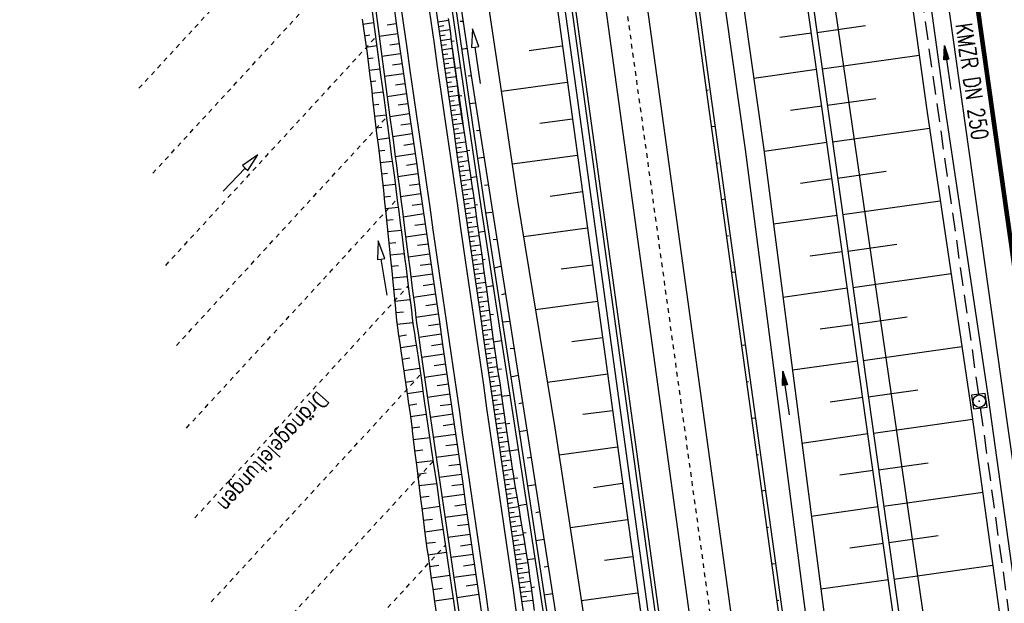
# Model space of a CAD drawing. Extents: x 446457 to 447032, y 444506 to 445688.
# Tile 41 of 83: x 446619 to 446726, y 445084 to 445147. Entities that reach past the tile are written whole.
import ezdxf
from ezdxf.enums import TextEntityAlignment as Align

# ---------------------------------------------------------------- set-up
doc = ezdxf.new("R2010")
doc.units = 0
doc.header["$LTSCALE"] = 2
doc.header["$MEASUREMENT"] = 0
for name, pattern in [('ACAD_ISO03W100', [0.5, 0.25, -0.25]), ('ACAD_ISO10W100W', [0.5, 0.25, -0.25]), ('AUSGEZOGEN', [0]), ('GESTRICH-X2', [1.5, 1, -0.5])]:
    doc.linetypes.add(name, pattern=pattern)
doc.layers.get('0').update_dxf_attribs({"linetype": 'AUSGEZOGEN'})
for name, color, linetype in [('203-GRENZL-BAB', 7, 'AUSGEZOGEN'), ('BOESCHG', 250, 'AUSGEZOGEN'), ('DB-Bahnachse', 7, 'CONTINUOUS'), ('DB-Böschungen', 15, 'CONTINUOUS'), ('DB-Gleisachse', 7, 'CONTINUOUS'), ('DB-GRABEN', 15, 'AUSGEZOGEN'), ('DB-Kabelanlagen', 15, 'CONTINUOUS'), ('DB-Lärmschutz-_Stützwände', 15, 'CONTINUOUS'), ('DB-vorhandene_Dränagen', 15, 'CONTINUOUS'), ('DB-Wegböschungen', 15, 'CONTINUOUS'), ('DB-Wege', 15, 'CONTINUOUS'), ('FBRTOP', 250, 'AUSGEZOGEN'), ('KANAL', 7, 'GESTRICH-X2'), ('MULDE', 250, 'AUSGEZOGEN'), ('PFEIL', 7, 'CONTINUOUS'), ('PFEILTOP', 200, 'AUSGEZOGEN'), ('SCHSYMBOL', 200, 'AUSGEZOGEN'), ('TEXTO', 4, 'CONTINUOUS')]:
    doc.layers.add(name, color=color, linetype=linetype)
doc.styles.add('ROMANS', font='romans.shx', dxfattribs={"width": 0.8})

# ---------------------------------------------------------------- blocks, each defined once
blk = doc.blocks.new('20')
blk.add_lwpolyline([(-0.75, -0.75), (0.75, -0.75), (0.75, 0.75), (-0.75, 0.75)], close=True)
blk.add_circle((0, 0), 0.676)
blk.add_point((0, 0))
blk = doc.blocks.new('PFEIL2')
at = {"color": 0}
for p, q in [((0.88, 0), (-2.4, -0.01)), ((0.88, -0.27), (0.88, 0.28)), ((0.88, 0.28), (2.43, 0.01)), ((0.91, 0.27), (0.88, 0.26)), ((0.97, 0.26), (0.88, 0.25)), ((1.02, 0.25), (0.88, 0.23)), ((1.07, 0.24), (0.88, 0.21)), ((1.13, 0.23), (0.88, 0.19)), ((1.18, 0.22), (0.88, 0.17)), ((1.24, 0.21), (0.88, 0.15)), ((1.29, 0.21), (0.88, 0.14)), ((1.34, 0.2), (0.88, 0.12)), ((1.4, 0.19), (0.88, 0.1)), ((1.45, 0.18), (0.88, 0.08)), ((1.51, 0.17), (0.88, 0.06)), ((1.56, 0.16), (0.88, 0.04)), ((1.61, 0.15), (0.88, 0.02)), ((1.67, 0.14), (0.88, 0.01)), ((1.72, 0.13), (0.88, -0.01)), ((1.78, 0.12), (0.88, -0.03)), ((1.83, 0.11), (0.88, -0.05)), ((1.88, 0.1), (0.88, -0.07)), ((1.94, 0.09), (0.88, -0.09)), ((2.05, 0.08), (0.88, -0.12)), ((1.99, 0.08), (0.88, -0.11)), ((2.1, 0.07), (0.88, -0.14)), ((2.15, 0.06), (0.88, -0.16)), ((2.21, 0.05), (0.88, -0.18)), ((2.26, 0.04), (0.88, -0.2)), ((2.32, 0.03), (0.88, -0.22)), ((2.37, 0.02), (0.88, -0.23)), ((2.42, 0.01), (0.88, -0.25)), ((2.43, 0.01), (0.88, -0.27))]:
    blk.add_line(p, q, dxfattribs=at)

msp = doc.modelspace()

# ---------------------------------------------------------------- linework, layer by layer
at = {"layer": '203-GRENZL-BAB', "flags": 128}
msp.add_lwpolyline([(446702.1, 445188.59), (446735.76, 444956.92)], dxfattribs=at)
at = {"layer": 'BOESCHG'}
for p, q in [((446705.93, 445145.88), (446711.22, 445146.63)), ((446705.34, 445145.79), (446701.92, 445145.31)), ((446706.49, 445141.92), (446717.05, 445143.42)), ((446705.9, 445141.83), (446699.07, 445140.86)), ((446707.06, 445137.96), (446712.33, 445138.71)), ((446706.46, 445137.87), (446703.05, 445137.39)), ((446707.62, 445134), (446718.17, 445135.48)), ((446707.03, 445133.91), (446700.19, 445132.95)), ((446708.18, 445130.04), (446713.47, 445130.78)), ((446707.58, 445129.95), (446704.14, 445129.47)), ((446708.73, 445126.07), (446719.35, 445127.57)), ((446708.14, 445125.99), (446701.21, 445125.02)), ((446708.7, 445122.03), (446705.21, 445121.54)), ((446709.29, 445122.11), (446714.61, 445122.86)), ((446709.85, 445118.15), (446720.52, 445119.66)), ((446709.26, 445118.07), (446702.24, 445117.08)), ((446710.41, 445114.19), (446715.76, 445114.95)), ((446709.81, 445114.11), (446706.29, 445113.61)), ((446710.96, 445110.23), (446721.7, 445111.74)), ((446710.37, 445110.15), (446703.27, 445109.15)), ((446711.52, 445106.27), (446716.9, 445107.03)), ((446710.93, 445106.19), (446707.36, 445105.68)), ((446712.08, 445102.31), (446722.86, 445103.83)), ((446711.49, 445102.23), (446704.3, 445101.21)), ((446712.64, 445098.35), (446718.02, 445099.11)), ((446712.05, 445098.27), (446708.43, 445097.76)), ((446713.19, 445094.39), (446723.96, 445095.9)), ((446712.6, 445094.3), (446705.33, 445093.28)), ((446713.75, 445090.43), (446719.13, 445091.18)), ((446713.16, 445090.34), (446709.5, 445089.83)), ((446714.31, 445086.46), (446725.06, 445087.97)), ((446713.71, 445086.38), (446706.36, 445085.35))]:
    msp.add_line(p, q, dxfattribs=at)
at = {"layer": 'BOESCHG', "flags": 128}
for points in [[(446767.8, 444741.96), (446761.3, 444780.01), (446754.64, 444829.31), (446748.97, 444871.2), (446740.91, 444921.93), (446734.05, 444946.22), (446727.55, 444989.1), (446719.19, 445047.38), (446712.21, 445097.06), (446706.99, 445134.19), (446698.31, 445195.32), (446688.72, 445263.03), (446681.82, 445311.41), (446673.94, 445366.96), (446668.61, 445404.57), (446661.95, 445451.27), (446656.59, 445490.29), (446648.46, 445549.52), (446644.65, 445577.55)], [(446645.24, 445577.63), (446649.06, 445549.6), (446657.19, 445490.37), (446662.54, 445451.36), (446669.2, 445404.66), (446674.53, 445367.05), (446682.41, 445311.5), (446689.31, 445263.11), (446698.9, 445195.41), (446707.58, 445134.27), (446712.81, 445097.15), (446719.79, 445047.46), (446728.14, 444989.19), (446734.64, 444946.35), (446741.49, 444922.06), (446749.56, 444871.29), (446755.24, 444829.39), (446762.09, 444780.13), (446768.59, 444742.09)]]:
    msp.add_lwpolyline(points, dxfattribs=at)
at = {"layer": 'DB-Bahnachse', "linetype": 'ACAD_ISO10W100W'}
msp.add_line((446684.94, 445150.58), (446698.34, 445053.5), dxfattribs=at)
at = {"layer": 'DB-Böschungen', "linetype": 'Continuous'}
for p, q in [((446685.61, 445202.84), (446694.06, 445141.55)), ((446686.64, 445192.46), (446693.66, 445141.5)), ((446677.05, 445153.29), (446680.45, 445128.54)), ((446669.7, 445152.29), (446672.07, 445136.39)), ((446678.25, 445144.39), (446674.65, 445143.89)), ((446693.66, 445141.5), (446707.33, 445042.43)), ((446694.06, 445141.55), (446707.73, 445042.49)), ((446678.8, 445140.44), (446671.65, 445139.44)), ((446693.93, 445139.61), (446694.12, 445139.64)), ((446672.1, 445136.39), (446673.4, 445127.59)), ((446679.35, 445136.44), (446675.8, 445135.99)), ((446694.47, 445135.65), (446694.87, 445135.7)), ((446679.9, 445132.49), (446672.8, 445131.54)), ((446695.02, 445131.68), (446695.22, 445131.71)), ((446680.45, 445128.54), (446676.95, 445128.04)), ((446680.45, 445128.54), (446683.85, 445103.79)), ((446673.4, 445127.59), (446677.45, 445102.89)), ((446695.57, 445127.72), (446695.96, 445127.78)), ((446681, 445124.59), (446674.05, 445123.64)), ((446696.11, 445123.76), (446696.31, 445123.79)), ((446681.55, 445120.59), (446678.15, 445120.14)), ((446696.66, 445119.8), (446697.06, 445119.85)), ((446682.1, 445116.64), (446675.35, 445115.74)), ((446682.65, 445112.69), (446679.3, 445112.24)), ((446697.75, 445111.87), (446698.15, 445111.93)), ((446683.2, 445108.74), (446676.65, 445107.84)), ((446698.3, 445107.91), (446698.5, 445107.94)), ((446683.7, 445104.74), (446680.5, 445104.34)), ((446683.85, 445103.79), (446687.3, 445078.99)), ((446698.85, 445103.95), (446699.24, 445104)), ((446677.45, 445102.89), (446681.25, 445078.19)), ((446684.25, 445100.79), (446677.9, 445099.94)), ((446699.39, 445099.98), (446699.59, 445100.01)), ((446684.8, 445096.84), (446681.65, 445096.39)), ((446685.35, 445092.89), (446679.15, 445092.04)), ((446685.9, 445088.89), (446682.85, 445088.49)), ((446686.45, 445084.94), (446680.35, 445084.09))]:
    msp.add_line(p, q, dxfattribs=at)
at = {"layer": 'DB-Böschungen'}
for p, q in [((446700.34, 445096.08), (446699.94, 445096.02)), ((446700.49, 445092.06), (446700.68, 445092.09)), ((446701.03, 445088.1), (446701.43, 445088.15)), ((446701.58, 445084.13), (446701.78, 445084.16))]:
    msp.add_line(p, q, dxfattribs=at)
at = {"layer": 'DB-Gleisachse', "linetype": 'Continuous'}
for p, q in [((446677.01, 445191.61), (446713.11, 444929.98)), ((446681.45, 445192.33), (446717.57, 444930.6))]:
    msp.add_line(p, q, dxfattribs=at)
at = {"layer": 'DB-GRABEN', "linetype": 'Continuous'}
for p, q in [((446665.29, 445161.92), (446668.34, 445141.17)), ((446665.79, 445151.67), (446668.09, 445135.82)), ((446666.19, 445151.77), (446668.49, 445135.87)), ((446667.44, 445147.07), (446667.14, 445147.07)), ((446668.49, 445146.27), (446668.38, 445144.23)), ((446669.18, 445144.35), (446668.49, 445146.27)), ((446666.19, 445144.92), (446666.49, 445144.97)), ((446668.78, 445144.29), (446669.18, 445144.35)), ((446666.29, 445144.15), (446667.19, 445137.77)), ((446667.89, 445144.12), (446667.29, 445144.02)), ((446668.38, 445144.23), (446668.78, 445144.29)), ((446669.37, 445140.34), (446668.78, 445144.29)), ((446667.19, 445142.02), (446666.59, 445141.97)), ((446668.34, 445141.17), (446668.04, 445141.12)), ((446668.34, 445141.17), (446672.54, 445114.47)), ((446667.04, 445138.97), (446667.34, 445139.02)), ((446668.79, 445138.17), (446668.19, 445138.12)), ((446667.19, 445137.77), (446667.59, 445134.92)), ((446668.09, 445135.82), (446669.39, 445126.97)), ((446668.49, 445135.87), (446669.79, 445127.02)), ((446669.24, 445135.22), (446668.94, 445135.17)), ((446667.88, 445133.03), (446668.19, 445133.07)), ((446669.69, 445132.27), (446669.04, 445132.17)), ((446668.94, 445130.17), (446668.31, 445130.07)), ((446670.14, 445129.27), (446669.79, 445129.22)), ((446668.75, 445127.13), (446669.04, 445127.17)), ((446669.39, 445126.97), (446673.19, 445102.22)), ((446669.79, 445127.02), (446673.59, 445102.27)), ((446670.59, 445126.32), (446669.89, 445126.22)), ((446669.79, 445124.22), (446669.15, 445124.13)), ((446671.09, 445123.37), (446670.74, 445123.32)), ((446669.56, 445121.17), (446669.89, 445121.22)), ((446671.54, 445120.42), (446670.84, 445120.27)), ((446670.74, 445118.32), (446669.97, 445118.17)), ((446672.04, 445117.47), (446671.64, 445117.37)), ((446670.39, 445115.22), (446670.79, 445115.27)), ((446672.54, 445114.47), (446671.74, 445114.37)), ((446672.54, 445114.47), (446679.04, 445073.02)), ((446671.64, 445112.37), (446670.79, 445112.22)), ((446672.99, 445111.52), (446672.59, 445111.47)), ((446671.22, 445109.27), (446671.64, 445109.32)), ((446673.49, 445108.57), (446672.64, 445108.42)), ((446672.54, 445106.42), (446671.64, 445106.32)), ((446673.99, 445105.62), (446673.54, 445105.52)), ((446672.09, 445103.33), (446672.54, 445103.42)), ((446674.49, 445102.62), (446673.54, 445102.47)), ((446673.19, 445102.22), (446676.99, 445077.52)), ((446673.59, 445102.27), (446677.39, 445077.57)), ((446673.44, 445100.52), (446672.53, 445100.37)), ((446674.94, 445099.67), (446674.44, 445099.62)), ((446672.98, 445097.42), (446673.44, 445097.47)), ((446675.39, 445096.72), (446674.44, 445096.57)), ((446674.34, 445094.57), (446673.48, 445094.43)), ((446675.84, 445093.77), (446675.39, 445093.67)), ((446673.98, 445091.48), (446674.34, 445091.52)), ((446676.29, 445090.77), (446675.39, 445090.62)), ((446675.29, 445088.67), (446674.45, 445088.54)), ((446676.74, 445087.82), (446676.29, 445087.77)), ((446674.86, 445085.54), (446675.24, 445085.62)), ((446677.19, 445084.87), (446676.29, 445084.72))]:
    msp.add_line(p, q, dxfattribs=at)
at = {"layer": 'DB-Kabelanlagen', "linetype": 'Continuous'}
for p, q in [((446673.39, 445191.11), (446709.49, 444929.48)), ((446673.79, 445191.17), (446709.89, 444929.54))]:
    msp.add_line(p, q, dxfattribs=at)
at = {"layer": 'DB-Lärmschutz-_Stützwände', "linetype": 'Continuous'}
for p, q in [((446674.92, 445174.56), (446679.75, 445139.58)), ((446679.75, 445139.58), (446693.69, 445038.53))]:
    msp.add_line(p, q, dxfattribs=at)
at = {"layer": 'DB-vorhandene_Dränagen', "linetype": 'ACAD_ISO03W100'}
for p, q in [((446632.23, 445139.8), (446655.34, 445164.9)), ((446633.74, 445130.56), (446656.61, 445155.4)), ((446635.14, 445120.56), (446657.96, 445145.34)), ((446636.3, 445111.84), (446659.13, 445136.63)), ((446637.4, 445102.88), (446660.31, 445127.76)), ((446638.31, 445093.11), (446661.51, 445118.31)), ((446640.09, 445083.97), (446662.84, 445108.67)), ((446641.52, 445074.61), (446664.22, 445099.27)), ((446643.03, 445065.7), (446665.55, 445090.16))]:
    msp.add_line(p, q, dxfattribs=at)
at = {"layer": 'DB-vorhandene_Dränagen', "linetype": 'Continuous'}
for p, q in [((446645.15, 445132.58), (446643.48, 445131.41)), ((446644.06, 445130.86), (446645.15, 445132.58)), ((446641.38, 445128.61), (446643.77, 445131.13)), ((446643.48, 445131.41), (446643.77, 445131.13)), ((446643.77, 445131.13), (446644.06, 445130.86))]:
    msp.add_line(p, q, dxfattribs=at)
at = {"layer": 'DB-Wegböschungen', "linetype": 'Continuous'}
for p, q in [((446664.34, 445149.69), (446664.7, 445147.22)), ((446657.51, 445148.71), (446657.84, 445146.23)), ((446657.91, 445148.76), (446658.24, 445146.29)), ((446659.89, 445149.05), (446660.24, 445146.58)), ((446656.49, 445147.3), (446656.67, 445146.06)), ((446656.57, 445146.76), (446657.74, 445146.95)), ((446660.21, 445146.81), (446659.21, 445146.67)), ((446660.24, 445146.58), (446660.6, 445144.1)), ((446664.7, 445147.22), (446665.06, 445144.75)), ((446664.72, 445147.04), (446665.89, 445147.21)), ((446664.8, 445146.53), (446665.38, 445146.62)), ((446665.86, 445147.39), (446665.98, 445146.56)), ((446665.98, 445146.56), (446666.09, 445145.74)), ((446656.67, 445146.06), (446656.85, 445144.82)), ((446656.75, 445145.52), (446657.33, 445145.6)), ((446657.84, 445146.23), (446658.17, 445143.75)), ((446658.24, 445146.29), (446658.57, 445143.81)), ((446660.37, 445145.73), (446658.35, 445145.43)), ((446664.87, 445146.02), (446666.03, 445146.19)), ((446664.94, 445145.52), (446665.52, 445145.6)), ((446666.09, 445145.74), (446666.19, 445144.91)), ((446656.85, 445144.82), (446657.03, 445143.59)), ((446656.93, 445144.27), (446658.08, 445144.44)), ((446660.52, 445144.64), (446659.51, 445144.49)), ((446665.02, 445145.01), (446666.16, 445145.17)), ((446665.06, 445144.75), (446665.41, 445142.27)), ((446665.09, 445144.5), (446665.66, 445144.58)), ((446666.19, 445144.91), (446666.3, 445144.08)), ((446657.03, 445143.59), (446657.2, 445142.35)), ((446658.17, 445143.75), (446658.5, 445141.27)), ((446658.57, 445143.81), (446658.9, 445141.33)), ((446660.68, 445143.55), (446658.64, 445143.25)), ((446660.6, 445144.1), (446660.96, 445141.63)), ((446665.16, 445143.99), (446666.29, 445144.15)), ((446665.24, 445143.48), (446665.8, 445143.56)), ((446666.3, 445144.08), (446666.41, 445143.26)), ((446666.41, 445143.26), (446666.52, 445142.43)), ((446657.1, 445143.03), (446657.68, 445143.1)), ((446657.2, 445142.35), (446657.35, 445141.11)), ((446660.84, 445142.46), (446659.81, 445142.31)), ((446665.31, 445142.98), (446666.43, 445143.13)), ((446665.38, 445142.47), (446665.94, 445142.55)), ((446665.41, 445142.27), (446665.77, 445139.8)), ((446666.52, 445142.43), (446666.69, 445141.19)), ((446657.27, 445141.78), (446658.42, 445141.92)), ((446657.35, 445141.11), (446657.5, 445139.86)), ((446658.5, 445141.27), (446658.84, 445138.79)), ((446658.9, 445141.33), (446659.23, 445138.85)), ((446661, 445141.37), (446658.93, 445141.07)), ((446660.96, 445141.63), (446661.32, 445139.15)), ((446665.46, 445141.96), (446666.57, 445142.12)), ((446665.53, 445141.45), (446666.08, 445141.53)), ((446665.61, 445140.94), (446666.7, 445141.1)), ((446666.69, 445141.19), (446666.85, 445139.95)), ((446657.42, 445140.53), (446658, 445140.6)), ((446661.15, 445140.28), (446660.12, 445140.13)), ((446665.68, 445140.43), (446666.22, 445140.51)), ((446665.75, 445139.93), (446666.83, 445140.08)), ((446657.5, 445139.86), (446657.64, 445138.62)), ((446657.56, 445139.28), (446658.75, 445139.41)), ((446661.31, 445139.2), (446659.23, 445138.89)), ((446661.32, 445139.15), (446661.67, 445136.68)), ((446665.77, 445139.8), (446666.13, 445137.32)), ((446665.83, 445139.42), (446666.36, 445139.49)), ((446665.9, 445138.91), (446666.96, 445139.06)), ((446666.85, 445139.95), (446666.95, 445139.13)), ((446666.95, 445139.13), (446667.06, 445138.3)), ((446657.64, 445138.62), (446657.78, 445137.38)), ((446657.7, 445138.02), (446658.31, 445138.09)), ((446658.84, 445138.79), (446659.17, 445136.32)), ((446659.23, 445138.85), (446659.56, 445136.37)), ((446661.47, 445138.11), (446660.42, 445137.96)), ((446665.97, 445138.4), (446666.5, 445138.48)), ((446666.05, 445137.89), (446667.1, 445138.04)), ((446667.06, 445138.3), (446667.18, 445137.47)), ((446657.78, 445137.38), (446657.92, 445136.14)), ((446657.85, 445136.76), (446659.09, 445136.91)), ((446661.63, 445137.02), (446659.52, 445136.71)), ((446666.12, 445137.38), (446666.65, 445137.46)), ((446666.13, 445137.32), (446666.49, 445134.85)), ((446666.19, 445136.88), (446667.25, 445137.03)), ((446667.18, 445137.47), (446667.31, 445136.65)), ((446657.92, 445136.14), (446658.07, 445134.9)), ((446659.17, 445136.32), (446659.5, 445133.84)), ((446659.56, 445136.37), (446659.89, 445133.9)), ((446661.78, 445135.93), (446660.72, 445135.78)), ((446661.67, 445136.68), (446662.03, 445134.2)), ((446666.27, 445136.37), (446666.8, 445136.44)), ((446666.34, 445135.86), (446667.42, 445136.01)), ((446667.31, 445136.65), (446667.45, 445135.83)), ((446667.45, 445135.83), (446667.58, 445135.01)), ((446658, 445135.5), (446658.63, 445135.58)), ((446658.07, 445134.9), (446658.23, 445133.65)), ((446661.94, 445134.85), (446659.81, 445134.53)), ((446666.41, 445135.35), (446666.96, 445135.43)), ((446666.49, 445134.84), (446667.58, 445135)), ((446666.49, 445134.85), (446666.84, 445132.37)), ((446667.58, 445135.01), (446667.77, 445133.77)), ((446658.15, 445134.25), (446659.42, 445134.41)), ((446658.23, 445133.65), (446658.38, 445132.41)), ((446659.5, 445133.84), (446659.66, 445132.6)), ((446659.89, 445133.9), (446660.06, 445132.66)), ((446662.1, 445133.75), (446661.03, 445133.6)), ((446662.03, 445134.2), (446662.39, 445131.73)), ((446666.56, 445134.33), (446667.11, 445134.41)), ((446666.63, 445133.83), (446667.74, 445133.98)), ((446667.77, 445133.77), (446667.96, 445132.53)), ((446658.31, 445133), (446658.95, 445133.08)), ((446659.66, 445132.6), (446659.83, 445131.36)), ((446660.06, 445132.66), (446660.23, 445131.42)), ((446662.25, 445132.67), (446660.1, 445132.35)), ((446666.71, 445133.32), (446667.26, 445133.4)), ((446666.78, 445132.81), (446667.89, 445132.97)), ((446667.96, 445132.53), (446668.14, 445131.3)), ((446658.38, 445132.41), (446658.53, 445131.17)), ((446658.46, 445131.75), (446659.76, 445131.9)), ((446662.41, 445131.58), (446661.33, 445131.42)), ((446662.39, 445131.73), (446662.75, 445129.26)), ((446666.84, 445132.37), (446667.2, 445129.9)), ((446666.85, 445132.3), (446667.41, 445132.38)), ((446666.93, 445131.79), (446668.04, 445131.95)), ((446658.53, 445131.17), (446658.67, 445129.93)), ((446658.61, 445130.5), (446659.27, 445130.57)), ((446659.83, 445131.36), (446660, 445130.12)), ((446660.23, 445131.42), (446660.39, 445130.18)), ((446662.57, 445130.49), (446660.39, 445130.17)), ((446667, 445131.28), (446667.56, 445131.36)), ((446667.07, 445130.78), (446668.19, 445130.93)), ((446668.14, 445131.3), (446668.32, 445130.06)), ((446658.67, 445129.93), (446658.81, 445128.69)), ((446658.75, 445129.24), (446660.1, 445129.39)), ((446660, 445130.12), (446660.16, 445128.88)), ((446660.39, 445130.18), (446660.56, 445128.94)), ((446662.73, 445129.4), (446661.63, 445129.24)), ((446667.15, 445130.27), (446667.7, 445130.35)), ((446667.2, 445129.9), (446667.56, 445127.43)), ((446667.22, 445129.76), (446668.34, 445129.92)), ((446667.29, 445129.25), (446667.85, 445129.33)), ((446668.32, 445130.06), (446668.44, 445129.24)), ((446658.81, 445128.69), (446658.94, 445127.44)), ((446660.16, 445128.88), (446660.32, 445127.64)), ((446660.56, 445128.94), (446660.72, 445127.7)), ((446662.88, 445128.32), (446660.68, 445127.99)), ((446662.75, 445129.26), (446663.1, 445126.78)), ((446667.37, 445128.74), (446668.49, 445128.9)), ((446667.44, 445128.23), (446668, 445128.31)), ((446668.44, 445129.24), (446668.56, 445128.41)), ((446668.56, 445128.41), (446668.68, 445127.59)), ((446658.89, 445127.99), (446659.57, 445128.06)), ((446658.94, 445127.44), (446659.08, 445126.2)), ((446660.32, 445127.64), (446660.48, 445126.4)), ((446660.72, 445127.7), (446660.88, 445126.46)), ((446663.04, 445127.22), (446661.93, 445127.06)), ((446667.52, 445127.73), (446668.64, 445127.89)), ((446667.56, 445127.43), (446667.92, 445124.95)), ((446667.59, 445127.22), (446668.15, 445127.3)), ((446668.68, 445127.59), (446668.8, 445126.76)), ((446659.02, 445126.73), (446660.42, 445126.88)), ((446659.08, 445126.2), (446659.34, 445123.71)), ((446660.48, 445126.4), (446660.64, 445125.16)), ((446660.88, 445126.46), (446661.03, 445125.22)), ((446663.2, 445126.14), (446660.96, 445125.81)), ((446663.1, 445126.78), (446663.46, 445124.31)), ((446667.66, 445126.71), (446668.78, 445126.87)), ((446667.74, 445126.2), (446668.29, 445126.28)), ((446668.8, 445126.76), (446668.91, 445125.94)), ((446659.15, 445125.47), (446659.87, 445125.55)), ((446660.64, 445125.16), (446660.8, 445123.92)), ((446661.03, 445125.22), (446661.19, 445123.98)), ((446663.36, 445125.05), (446662.23, 445124.89)), ((446667.81, 445125.69), (446668.92, 445125.85)), ((446667.88, 445125.18), (446668.43, 445125.26)), ((446668.91, 445125.94), (446669.02, 445125.11)), ((446669.02, 445125.11), (446669.19, 445123.87)), ((446659.28, 445124.22), (446660.74, 445124.37)), ((446661.19, 445123.98), (446661.51, 445121.5)), ((446663.46, 445124.31), (446663.82, 445121.83)), ((446667.92, 445124.95), (446668.27, 445122.48)), ((446667.96, 445124.68), (446669.06, 445124.83)), ((446668.03, 445124.17), (446668.58, 445124.25)), ((446658.24, 445123.21), (446658.18, 445121.18)), ((446658.97, 445121.31), (446658.24, 445123.21)), ((446659.34, 445123.71), (446659.59, 445121.22)), ((446659.41, 445122.96), (446660.16, 445123.04)), ((446660.8, 445123.92), (446661.11, 445121.44)), ((446663.51, 445123.96), (446661.24, 445123.63)), ((446668.1, 445123.66), (446669.19, 445123.81)), ((446668.18, 445123.15), (446668.72, 445123.23)), ((446669.19, 445123.87), (446669.36, 445122.63)), ((446659.54, 445121.71), (446661.06, 445121.86)), ((446663.67, 445122.87), (446662.52, 445122.71)), ((446663.82, 445121.83), (446664.18, 445119.36)), ((446668.25, 445122.64), (446669.33, 445122.8)), ((446668.27, 445122.48), (446668.63, 445120)), ((446668.32, 445122.13), (446668.86, 445122.21)), ((446669.36, 445122.63), (446669.53, 445121.4)), ((446658.18, 445121.18), (446658.57, 445121.24)), ((446658.57, 445121.24), (446658.97, 445121.31)), ((446659.23, 445117.3), (446658.57, 445121.24)), ((446659.59, 445121.22), (446659.71, 445119.98)), ((446661.11, 445121.44), (446661.27, 445120.2)), ((446661.51, 445121.5), (446661.67, 445120.26)), ((446663.83, 445121.79), (446661.52, 445121.45)), ((446668.4, 445121.63), (446669.48, 445121.78)), ((446668.47, 445121.12), (446669.01, 445121.19)), ((446668.54, 445120.61), (446669.62, 445120.76)), ((446669.53, 445121.4), (446669.7, 445120.16)), ((446659.67, 445120.46), (446660.44, 445120.53)), ((446659.71, 445119.98), (446659.83, 445118.73)), ((446661.27, 445120.2), (446661.43, 445118.96)), ((446661.67, 445120.26), (446661.83, 445119.02)), ((446663.98, 445120.69), (446662.82, 445120.53)), ((446668.62, 445120.1), (446669.15, 445120.18)), ((446668.63, 445120), (446668.99, 445117.53)), ((446668.69, 445119.59), (446669.76, 445119.74)), ((446669.7, 445120.16), (446670.04, 445117.68)), ((446659.79, 445119.2), (446661.38, 445119.35)), ((446659.83, 445118.73), (446660.08, 445116.24)), ((446661.43, 445118.96), (446661.59, 445117.72)), ((446664.14, 445119.61), (446661.79, 445119.27)), ((446661.83, 445119.02), (446661.99, 445117.78)), ((446664.18, 445119.36), (446664.54, 445116.88)), ((446668.76, 445119.08), (446669.29, 445119.16)), ((446668.84, 445118.58), (446669.9, 445118.73)), ((446659.91, 445117.94), (446660.73, 445118.02)), ((446661.59, 445117.72), (446661.75, 445116.48)), ((446661.99, 445117.78), (446662.14, 445116.54)), ((446664.3, 445118.52), (446663.12, 445118.35)), ((446668.91, 445118.07), (446669.44, 445118.14)), ((446668.98, 445117.56), (446670.04, 445117.71)), ((446670.04, 445117.68), (446670.38, 445115.2)), ((446660.04, 445116.68), (446661.7, 445116.84)), ((446661.75, 445116.48), (446661.85, 445115.65)), ((446664.46, 445117.43), (446662.07, 445117.08)), ((446662.14, 445116.54), (446662.25, 445115.71)), ((446664.54, 445116.88), (446664.89, 445114.41)), ((446668.99, 445117.53), (446669.35, 445115.05)), ((446669.06, 445117.05), (446669.58, 445117.13)), ((446669.13, 445116.54), (446670.18, 445116.69)), ((446660.08, 445116.24), (446660.16, 445115.41)), ((446660.16, 445115.42), (446661.01, 445115.51)), ((446660.16, 445115.41), (446660.25, 445114.58)), ((446661.85, 445115.65), (446661.95, 445114.83)), ((446662.25, 445115.71), (446662.35, 445114.88)), ((446664.61, 445116.34), (446663.41, 445116.17)), ((446669.2, 445116.03), (446669.73, 445116.11)), ((446669.28, 445115.53), (446670.32, 445115.67)), ((446660.25, 445114.58), (446660.35, 445113.75)), ((446660.3, 445114.15), (446662.02, 445114.36)), ((446661.95, 445114.83), (446662.06, 445114)), ((446664.77, 445115.26), (446662.35, 445114.9)), ((446662.35, 445114.88), (446662.46, 445114.06)), ((446664.89, 445114.41), (446665.25, 445111.94)), ((446669.35, 445115.02), (446669.87, 445115.09)), ((446669.35, 445115.05), (446669.7, 445112.58)), ((446669.43, 445114.51), (446670.46, 445114.66)), ((446670.38, 445115.2), (446670.72, 445112.73)), ((446660.35, 445113.75), (446660.46, 445112.93)), ((446662.06, 445114), (446662.18, 445113.18)), ((446662.46, 445114.06), (446662.58, 445113.23)), ((446664.93, 445114.16), (446663.71, 445113.99)), ((446669.5, 445114), (446670.01, 445114.07)), ((446669.57, 445113.49), (446670.6, 445113.64)), ((446660.46, 445112.93), (446660.59, 445112.1)), ((446660.47, 445112.88), (446661.33, 445113)), ((446662.18, 445113.18), (446662.3, 445112.35)), ((446662.3, 445112.35), (446662.43, 445111.53)), ((446662.58, 445113.23), (446662.7, 445112.41)), ((446665.09, 445113.08), (446662.65, 445112.73)), ((446662.7, 445112.41), (446662.82, 445111.58)), ((446669.65, 445112.98), (446670.16, 445113.06)), ((446669.7, 445112.58), (446670.06, 445110.11)), ((446669.72, 445112.48), (446670.74, 445112.62)), ((446670.72, 445112.73), (446670.89, 445111.49)), ((446660.59, 445112.1), (446660.71, 445111.28)), ((446660.66, 445111.62), (446662.37, 445111.88)), ((446660.71, 445111.28), (446660.9, 445110.04)), ((446662.43, 445111.53), (446662.61, 445110.29)), ((446662.82, 445111.58), (446663, 445110.35)), ((446665.24, 445111.98), (446664.03, 445111.81)), ((446665.25, 445111.94), (446665.61, 445109.46)), ((446669.79, 445111.97), (446670.3, 445112.04)), ((446669.87, 445111.46), (446670.88, 445111.6)), ((446670.89, 445111.49), (446671.07, 445110.25)), ((446660.85, 445110.37), (446661.7, 445110.5)), ((446662.61, 445110.29), (446662.79, 445109.05)), ((446665.4, 445110.9), (446662.97, 445110.56)), ((446663, 445110.35), (446663.18, 445109.11)), ((446669.94, 445110.95), (446670.44, 445111.02)), ((446670.01, 445110.44), (446671.02, 445110.59)), ((446670.06, 445110.11), (446670.42, 445107.63)), ((446671.07, 445110.25), (446671.19, 445109.43)), ((446660.9, 445110.04), (446661.08, 445108.81)), ((446661.03, 445109.13), (446662.74, 445109.38)), ((446662.79, 445109.05), (446662.97, 445107.82)), ((446663.18, 445109.11), (446663.36, 445107.87)), ((446665.56, 445109.81), (446664.34, 445109.64)), ((446665.61, 445109.46), (446665.97, 445106.99)), ((446670.09, 445109.93), (446670.59, 445110.01)), ((446670.16, 445109.43), (446671.17, 445109.57)), ((446670.23, 445108.92), (446670.74, 445108.99)), ((446671.19, 445109.43), (446671.32, 445108.6)), ((446661.08, 445108.81), (446661.25, 445107.57)), ((446661.21, 445107.88), (446662.07, 445108)), ((446665.72, 445108.72), (446663.29, 445108.38)), ((446670.31, 445108.41), (446671.33, 445108.55)), ((446670.38, 445107.9), (446670.89, 445107.97)), ((446671.32, 445108.6), (446671.45, 445107.78)), ((446661.25, 445107.57), (446661.43, 445106.33)), ((446661.39, 445106.63), (446663.1, 445106.88)), ((446662.97, 445107.82), (446663.15, 445106.58)), ((446663.36, 445107.87), (446663.54, 445106.64)), ((446665.87, 445107.63), (446664.66, 445107.46)), ((446665.97, 445106.99), (446666.32, 445104.51)), ((446670.42, 445107.63), (446670.78, 445105.16)), ((446670.45, 445107.39), (446671.48, 445107.54)), ((446670.53, 445106.89), (446671.04, 445106.96)), ((446671.45, 445107.78), (446671.57, 445106.95)), ((446671.57, 445106.95), (446671.69, 445106.13)), ((446661.43, 445106.33), (446661.55, 445105.51)), ((446663.15, 445106.58), (446663.51, 445104.11)), ((446663.54, 445106.64), (446663.91, 445104.16)), ((446666.03, 445106.54), (446663.61, 445106.2)), ((446670.6, 445106.38), (446671.63, 445106.52)), ((446670.67, 445105.87), (446671.19, 445105.94)), ((446671.69, 445106.13), (446671.8, 445105.31)), ((446661.55, 445105.51), (446661.67, 445104.68)), ((446661.57, 445105.38), (446662.43, 445105.5)), ((446666.19, 445105.45), (446664.98, 445105.29)), ((446670.75, 445105.36), (446671.77, 445105.51)), ((446670.78, 445105.16), (446671.13, 445102.68)), ((446670.82, 445104.85), (446671.33, 445104.92)), ((446671.8, 445105.31), (446671.98, 445104.07)), ((446661.67, 445104.68), (446661.79, 445103.86)), ((446661.75, 445104.14), (446663.47, 445104.37)), ((446661.79, 445103.86), (446661.89, 445103.03)), ((446663.51, 445104.11), (446663.87, 445101.63)), ((446663.91, 445104.16), (446664.27, 445101.69)), ((446666.34, 445104.37), (446663.93, 445104.03)), ((446666.32, 445104.51), (446666.68, 445102.04)), ((446670.89, 445104.34), (446671.92, 445104.49)), ((446670.97, 445103.84), (446671.48, 445103.91)), ((446671.98, 445104.07), (446672.17, 445102.83)), ((446661.89, 445103.03), (446661.99, 445102.2)), ((446661.91, 445102.89), (446662.78, 445103)), ((446666.5, 445103.28), (446665.29, 445103.11)), ((446671.04, 445103.33), (446672.07, 445103.47)), ((446671.11, 445102.82), (446671.63, 445102.89)), ((446671.13, 445102.68), (446671.49, 445100.21)), ((446672.17, 445102.83), (446672.35, 445101.59)), ((446661.99, 445102.2), (446662.09, 445101.38)), ((446662.06, 445101.64), (446663.84, 445101.86)), ((446663.87, 445101.63), (446664.23, 445099.16)), ((446666.66, 445102.19), (446664.24, 445101.85)), ((446664.27, 445101.69), (446664.63, 445099.22)), ((446666.68, 445102.04), (446667.04, 445099.56)), ((446671.19, 445102.31), (446672.22, 445102.46)), ((446671.26, 445101.8), (446671.78, 445101.88)), ((446672.35, 445101.59), (446672.53, 445100.36)), ((446662.09, 445101.38), (446662.24, 445100.13)), ((446662.21, 445100.39), (446663.11, 445100.5)), ((446666.82, 445101.1), (446665.61, 445100.93)), ((446671.34, 445101.29), (446672.37, 445101.44)), ((446671.41, 445100.79), (446671.93, 445100.86)), ((446671.48, 445100.28), (446672.52, 445100.42)), ((446662.24, 445100.13), (446662.39, 445098.89)), ((446662.36, 445099.13), (446664.2, 445099.35)), ((446666.97, 445100.01), (446664.56, 445099.68)), ((446667.04, 445099.56), (446667.4, 445097.09)), ((446671.49, 445100.21), (446671.85, 445097.73)), ((446671.56, 445099.77), (446672.07, 445099.84)), ((446671.63, 445099.26), (446672.67, 445099.41)), ((446672.53, 445100.36), (446672.65, 445099.53)), ((446672.65, 445099.53), (446672.77, 445098.71)), ((446662.39, 445098.89), (446662.54, 445097.65)), ((446664.23, 445099.16), (446664.6, 445096.69)), ((446664.63, 445099.22), (446664.99, 445096.74)), ((446667.13, 445098.92), (446665.93, 445098.76)), ((446671.7, 445098.75), (446672.22, 445098.83)), ((446671.78, 445098.24), (446672.82, 445098.39)), ((446672.77, 445098.71), (446672.9, 445097.89)), ((446662.51, 445097.88), (446663.45, 445097.99)), ((446662.54, 445097.65), (446662.69, 445096.41)), ((446667.29, 445097.84), (446664.88, 445097.5)), ((446671.85, 445097.74), (446672.38, 445097.81)), ((446671.85, 445097.73), (446672.21, 445095.26)), ((446671.92, 445097.23), (446672.98, 445097.38)), ((446672.9, 445097.89), (446673.04, 445097.06)), ((446662.67, 445096.62), (446664.57, 445096.86)), ((446662.69, 445096.41), (446662.85, 445095.17)), ((446664.6, 445096.69), (446664.96, 445094.21)), ((446664.99, 445096.74), (446665.35, 445094.27)), ((446667.45, 445096.75), (446666.24, 445096.58)), ((446667.4, 445097.09), (446667.75, 445094.62)), ((446672, 445096.72), (446672.53, 445096.79)), ((446672.07, 445096.21), (446673.16, 445096.36)), ((446673.04, 445097.06), (446673.18, 445096.24)), ((446673.18, 445096.24), (446673.32, 445095.42)), ((446662.83, 445095.36), (446663.79, 445095.49)), ((446662.85, 445095.17), (446663.01, 445093.93)), ((446667.6, 445095.66), (446665.2, 445095.32)), ((446672.14, 445095.7), (446672.69, 445095.78)), ((446672.21, 445095.26), (446672.57, 445092.79)), ((446672.22, 445095.19), (446673.33, 445095.35)), ((446673.32, 445095.42), (446673.52, 445094.19)), ((446662.99, 445094.11), (446664.93, 445094.37)), ((446664.96, 445094.21), (446665.32, 445091.74)), ((446665.35, 445094.27), (446665.71, 445091.8)), ((446667.76, 445094.57), (446666.56, 445094.4)), ((446667.75, 445094.62), (446668.11, 445092.14)), ((446672.29, 445094.69), (446672.85, 445094.77)), ((446672.36, 445094.18), (446673.5, 445094.34)), ((446673.52, 445094.19), (446673.73, 445092.95)), ((446663.01, 445093.93), (446663.18, 445092.69)), ((446663.15, 445092.86), (446664.14, 445092.99)), ((446667.92, 445093.48), (446665.52, 445093.15)), ((446672.44, 445093.67), (446673.01, 445093.75)), ((446672.51, 445093.16), (446673.67, 445093.32)), ((446673.73, 445092.95), (446673.94, 445091.72)), ((446663.18, 445092.69), (446663.33, 445091.45)), ((446663.32, 445091.6), (446665.3, 445091.87)), ((446668.07, 445092.39), (446666.88, 445092.23)), ((446668.11, 445092.14), (446668.47, 445089.67)), ((446672.57, 445092.79), (446672.92, 445090.31)), ((446672.58, 445092.65), (446673.17, 445092.74)), ((446672.66, 445092.14), (446673.84, 445092.31)), ((446663.33, 445091.45), (446663.44, 445090.62)), ((446665.32, 445091.74), (446665.68, 445089.26)), ((446665.71, 445091.8), (446666.08, 445089.32)), ((446668.23, 445091.31), (446665.83, 445090.97)), ((446672.73, 445091.64), (446673.33, 445091.72)), ((446672.8, 445091.13), (446674.01, 445091.3)), ((446673.94, 445091.72), (446674.14, 445090.49)), ((446663.44, 445090.62), (446663.54, 445089.8)), ((446663.47, 445090.35), (446664.48, 445090.48)), ((446663.54, 445089.8), (446663.66, 445088.97)), ((446668.39, 445090.22), (446667.19, 445090.05)), ((446672.88, 445090.62), (446673.49, 445090.71)), ((446672.92, 445090.31), (446673.28, 445087.84)), ((446672.95, 445090.11), (446674.18, 445090.28)), ((446674.14, 445090.49), (446674.34, 445089.25)), ((446663.64, 445089.09), (446665.66, 445089.37)), ((446663.66, 445088.97), (446663.78, 445088.15)), ((446665.68, 445089.26), (446666.04, 445086.79)), ((446666.08, 445089.32), (446666.44, 445086.85)), ((446668.55, 445089.13), (446666.15, 445088.8)), ((446668.47, 445089.67), (446668.83, 445087.19)), ((446673.02, 445089.6), (446673.64, 445089.69)), ((446673.1, 445089.09), (446674.34, 445089.27)), ((446673.17, 445088.59), (446673.79, 445088.67)), ((446674.34, 445089.25), (446674.53, 445088.02)), ((446663.78, 445088.15), (446663.9, 445087.32)), ((446663.82, 445087.84), (446664.83, 445087.98)), ((446668.7, 445088.04), (446667.51, 445087.87)), ((446673.25, 445088.08), (446674.49, 445088.25)), ((446673.28, 445087.84), (446673.64, 445085.36)), ((446673.32, 445087.57), (446673.94, 445087.66)), ((446674.53, 445088.02), (446674.7, 445086.78)), ((446663.9, 445087.32), (446664.02, 445086.5)), ((446664.01, 445086.58), (446666.03, 445086.88)), ((446666.04, 445086.79), (446666.4, 445084.32)), ((446666.44, 445086.85), (446666.8, 445084.37)), ((446668.86, 445086.95), (446666.47, 445086.62)), ((446668.83, 445087.19), (446669.18, 445084.72)), ((446673.39, 445087.06), (446674.64, 445087.24)), ((446673.47, 445086.55), (446674.09, 445086.64)), ((446674.7, 445086.78), (446674.86, 445085.54)), ((446664.02, 445086.5), (446664.14, 445085.67)), ((446664.14, 445085.67), (446664.26, 445084.85)), ((446664.19, 445085.33), (446665.2, 445085.48)), ((446669.02, 445085.86), (446667.82, 445085.7)), ((446673.54, 445086.04), (446674.77, 445086.22)), ((446673.61, 445085.54), (446674.23, 445085.62)), ((446674.86, 445085.54), (446675.19, 445083.06)), ((446664.26, 445084.85), (446664.38, 445084.02)), ((446664.37, 445084.08), (446666.39, 445084.38)), ((446669.18, 445084.78), (446666.79, 445084.44)), ((446666.8, 445084.37), (446667.16, 445081.9)), ((446669.18, 445084.72), (446669.54, 445082.24)), ((446673.64, 445085.36), (446674, 445082.89)), ((446673.69, 445085.03), (446674.91, 445085.2)), ((446673.76, 445084.52), (446674.37, 445084.61)), ((446664.38, 445084.02), (446664.56, 445082.79)), ((446666.4, 445084.32), (446666.77, 445081.84)), ((446673.83, 445084.01), (446675.04, 445084.18))]:
    msp.add_line(p, q, dxfattribs=at)
at = {"layer": 'DB-Wege', "linetype": 'Continuous'}
for p, q in [((446660.63, 445149.16), (446660.99, 445146.68)), ((446663.6, 445149.59), (446663.96, 445147.11)), ((446660.99, 445146.68), (446661.34, 445144.21)), ((446663.96, 445147.11), (446664.31, 445144.64)), ((446664.31, 445144.64), (446664.67, 445142.16)), ((446661.34, 445144.21), (446661.7, 445141.73)), ((446661.7, 445141.73), (446662.06, 445139.26)), ((446664.67, 445142.16), (446665.03, 445139.69)), ((446662.06, 445139.26), (446662.42, 445136.79)), ((446665.03, 445139.69), (446665.39, 445137.22)), ((446665.39, 445137.22), (446665.74, 445134.74)), ((446662.42, 445136.79), (446662.77, 445134.31)), ((446665.74, 445134.74), (446666.1, 445132.27)), ((446662.77, 445134.31), (446663.13, 445131.84)), ((446663.13, 445131.84), (446663.49, 445129.36)), ((446666.1, 445132.27), (446666.46, 445129.79)), ((446663.49, 445129.36), (446663.85, 445126.89)), ((446666.46, 445129.79), (446666.82, 445127.32)), ((446666.82, 445127.32), (446667.17, 445124.84)), ((446663.85, 445126.89), (446664.2, 445124.41)), ((446664.2, 445124.41), (446664.56, 445121.94)), ((446667.17, 445124.84), (446667.53, 445122.37)), ((446664.56, 445121.94), (446664.92, 445119.47)), ((446667.53, 445122.37), (446667.89, 445119.9)), ((446667.89, 445119.9), (446668.25, 445117.42)), ((446664.92, 445119.47), (446665.28, 445116.99)), ((446665.28, 445116.99), (446665.64, 445114.52)), ((446668.25, 445117.42), (446668.6, 445114.95)), ((446665.64, 445114.52), (446665.99, 445112.04)), ((446668.6, 445114.95), (446668.96, 445112.47)), ((446668.96, 445112.47), (446669.32, 445110)), ((446665.99, 445112.04), (446666.35, 445109.57)), ((446666.35, 445109.57), (446666.71, 445107.09)), ((446669.32, 445110), (446669.68, 445107.52)), ((446666.71, 445107.09), (446667.07, 445104.62)), ((446669.68, 445107.52), (446670.03, 445105.05)), ((446670.03, 445105.05), (446670.39, 445102.58)), ((446667.07, 445104.62), (446667.42, 445102.15)), ((446670.39, 445102.58), (446670.75, 445100.1)), ((446667.42, 445102.15), (446667.78, 445099.67)), ((446667.78, 445099.67), (446668.14, 445097.2)), ((446670.75, 445100.1), (446671.11, 445097.63)), ((446671.11, 445097.63), (446671.47, 445095.15)), ((446668.14, 445097.2), (446668.5, 445094.72)), ((446671.47, 445095.15), (446671.82, 445092.68)), ((446668.5, 445094.72), (446668.85, 445092.25)), ((446668.85, 445092.25), (446669.21, 445089.77)), ((446671.82, 445092.68), (446672.18, 445090.2)), ((446669.21, 445089.77), (446669.57, 445087.3)), ((446672.18, 445090.2), (446672.54, 445087.73)), ((446672.54, 445087.73), (446672.9, 445085.26)), ((446669.57, 445087.3), (446669.93, 445084.83)), ((446669.93, 445084.83), (446670.28, 445082.35)), ((446672.9, 445085.26), (446673.25, 445082.78))]:
    msp.add_line(p, q, dxfattribs=at)
at = {"layer": 'FBRTOP', "const_width": 0.5}
for points in [[(446685.67, 445499.68, 0.000084), (446690.29, 445466.91, 0.000171), (446692.59, 445450.72), (446699.7, 445400.65, -0.000017), (446702.65, 445379.85, -0.000012), (446706.64, 445351.68, -0.000142), (446710.16, 445326.77, 0.000095), (446713.69, 445301.85, 0.000489), (446717.26, 445276.8, -0.000535), (446720.84, 445251.74, -0.000318), (446724.22, 445227.7, 0.000352), (446727.61, 445203.66, 0.000005), (446731.55, 445175.83, 0.000006), (446734.44, 445155.44, 0.000005), (446738.34, 445127.87, 0.000006), (446741.35, 445106.67, 0.000262), (446744.9, 445081.67, -0.000165), (446748.46, 445056.66, -0.000317)], [(446713.97, 445215.21, -0.000001), (446725.24, 445135.65, -0.000002), (446731.51, 445091.44), (446745.54, 444992.43), (446759.58, 444893.42, -0.000001), (446768.35, 444831.54, 0.000001), (446777.12, 444769.66, 0.000003), (446785.89, 444707.78, -0.000002), (446794.66, 444645.9, -0.000001), (446801.68, 444596.39, 0.000001), (446808.69, 444546.89, 0.000001), (446810.62, 444533.28, -0.000003)]]:
    msp.add_lwpolyline(points, format="xyb", dxfattribs=at)
at = {"layer": 'FBRTOP', "const_width": 0.5, "flags": 128}
msp.add_lwpolyline([(446675.46, 445601.14, -0.000029), (446678.25, 445581.62, -0.000083), (446679.22, 445574.8), (446686.23, 445525.58, -0.000461), (446689.72, 445500.85, 0.000412), (446693.21, 445476.12, 0.000274), (446696.65, 445451.98, -0.000308), (446700.09, 445427.84, -0.000041), (446704.16, 445399.13, -0.000053), (446707.34, 445376.68, -0.000068), (446710.75, 445352.56, 0.000201), (446714.16, 445328.44, 0.000066), (446717.77, 445303.04, -0.000029), (446721.37, 445277.64, -0.000013), (446726.04, 445244.73, -0.000025), (446728.41, 445227.99, -0.000188), (446731.78, 445204.22, 0.000116), (446735.14, 445180.44, 0.000098), (446738.6, 445156.01, -0.000125), (446742.07, 445131.57, -0.00007), (446745.54, 445107, 0.000053), (446749.01, 445082.43, 0.000033), (446753.82, 445048.45, 0.00007), (446756.1, 445032.39, 0.000049), (446757.1, 445025.34, 0.000008), (446763.02, 444983.7, 0.000035), (446769.86, 444935.6, 0.000241), (446770.85, 444928.66, 0.000398), (446771.04, 444927.39, -0.000146), (446771.22, 444926.12, -0.001113), (446773.4, 444910.74, 0.00067), (446776.99, 444885.18), (446784.08, 444835.29, -0.000024), (446786.4, 444818.9, -0.000012), (446791.08, 444785.97)], format="xyb", dxfattribs=at)
at = {"layer": 'FBRTOP', "flags": 128}
msp.add_lwpolyline([(446688.21, 445374.6), (446691.72, 445349.92), (446695.2, 445325.29), (446698.73, 445300.51), (446702.22, 445275.95), (446705.67, 445251.31), (446709.16, 445226.75), (446712.82, 445202.13), (446716.17, 445177.37), (446719.66, 445152.81), (446723.14, 445128.06), (446726.62, 445103.38), (446730.14, 445078.74), (446733.64, 445053.99), (446737.12, 445029.41), (446740.62, 445004.74), (446744.07, 444980.36), (446747.58, 444955.64), (446751.09, 444930.99)], dxfattribs=at)
at = {"layer": 'KANAL'}
for p, q in [((446713.44, 445176.75), (446723.5, 445106.53)), ((446723.69, 445105.06), (446733.53, 445034.22))]:
    msp.add_line(p, q, dxfattribs=at)
at = {"layer": 'MULDE', "flags": 128}
for points in [[(446632.76, 445584.79), (446633.61, 445574.92), (446665.24, 445365.13), (446698.14, 445133.14), (446718.79, 444974.01), (446724.16, 444947.46), (446728.66, 444934.05), (446731.07, 444919.46), (446754.11, 444738.7), (446755.21, 444731.31)], [(446634.75, 445584.96), (446635.6, 445575.16), (446667.22, 445365.42), (446700.12, 445133.41), (446720.77, 444974.34), (446726.09, 444947.98), (446730.61, 444934.54), (446733.05, 444919.74), (446756.09, 444738.98), (446757.19, 444731.61)]]:
    msp.add_lwpolyline(points, dxfattribs=at)
msp.add_lwpolyline([(446655.38, 445579.09), (446655.56, 445577.6), (446664.66, 445513.44, 0.000111), (446664.66, 445513.44), (446674.02, 445447.68), (446683.45, 445381.92), (446685.67, 445367.19), (446692.02, 445321.07), (446702.16, 445249.88), (446712.35, 445177.34), (446717.88, 445137.42), (446722.6, 445105.66), (446732.64, 445033.35), (446742.51, 444964.09), (446742.89, 444960.74), (446753.36, 444889.07), (446763.53, 444816.5), (446773.64, 444745.74), (446773.73, 444744.44)], format="xyb", dxfattribs=at)
at = {"layer": 'MULDE'}
msp.add_lwpolyline([(446657.37, 445579.33), (446657.54, 445577.86), (446666.64, 445513.72), (446676, 445447.97), (446685.43, 445382.21), (446687.65, 445367.48), (446694, 445321.35), (446704.14, 445250.16), (446714.33, 445177.62), (446719.86, 445137.7), (446724.58, 445105.95), (446734.63, 445033.63), (446744.49, 444964.35), (446744.88, 444961), (446750, 444925.91)], dxfattribs=at)

# ---------------------------------------------------------------- block references
at = {"layer": 'PFEIL', "rotation": 98.13790000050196}
msp.add_blockref('PFEIL2', (446720.15, 445142.05), dxfattribs=at)
at = {"layer": 'PFEILTOP', "rotation": 97.85467639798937}
msp.add_blockref('PFEIL2', (446702.58, 445106.67), dxfattribs=at)
at = {"layer": 'SCHSYMBOL', "rotation": 278.0671}
msp.add_blockref('20', (446723.59, 445105.8), dxfattribs=at)

# ---------------------------------------------------------------- texts
at = {"layer": 'DB-vorhandene_Dränagen', "linetype": 'Continuous', "style": 'ROMANS', "oblique": 0, "width": 0.8}
msp.add_text('Dränageleitungen', height=1.8, rotation=228.0755, dxfattribs=at).set_placement((446651.69, 445106.99))
at = {"layer": 'TEXTO', "style": 'ROMANS', "width": 0.75}
msp.add_text('KMZR DN 250', height=1.8, rotation=278.1379, dxfattribs=at).set_placement((446721.91, 445140.43), align=Align.CENTER)

doc.saveas('drawing.dxf')
